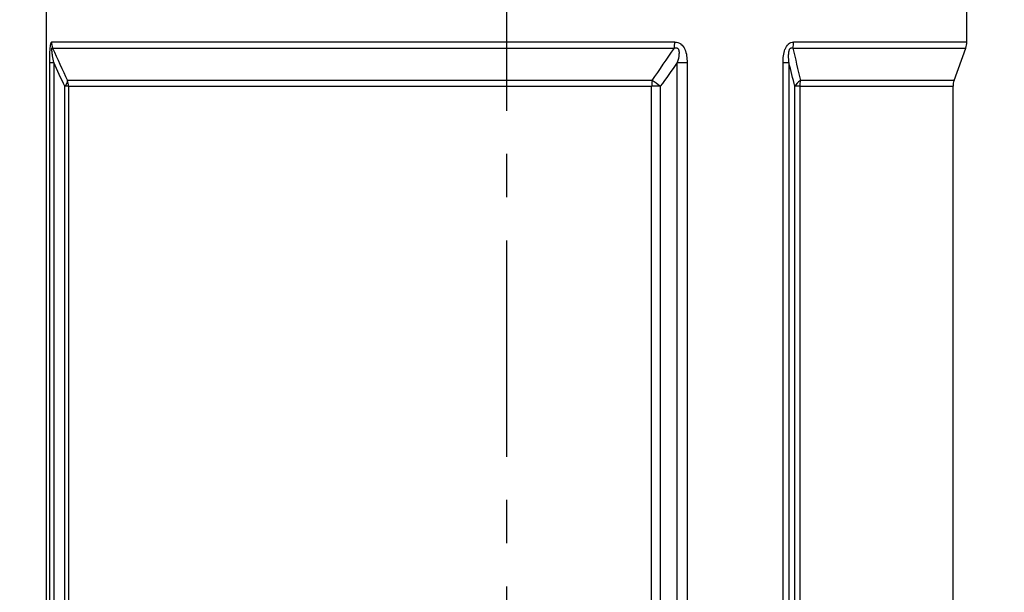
# Model space of a CAD drawing. Header units: millimetres. Extents: x 0 to 5940, y 0 to 4200.
# Tile 42 of 62: x 1957 to 2241, y 2379 to 2545. Entities that reach past the tile are written whole.
import ezdxf

# ---------------------------------------------------------------- set-up
doc = ezdxf.new("R2010")
doc.units = ezdxf.units.MM
doc.header["$LTSCALE"] = 50
doc.linetypes.add('MITTE', pattern=[2, 1.25, -0.25, 0.25, -0.25])
doc.layers.get('DEFPOINTS').update_dxf_attribs({"linetype": 'CONTINUOUS'})
for name, color, linetype in [('02-LINIE-035', 2, 'CONTINUOUS'), ('05-ACHSE', 1, 'MITTE'), ('06-MASSE1', 1, 'CONTINUOUS')]:
    doc.layers.add(name, color=color, linetype=linetype)
doc.styles.add('ACA_NORM', font='ROMANS.SHX')
doc.dimstyles.new('1-10', dxfattribs={"dimscale": 10, "dimtxt": 2.5, "dimasz": 3.5, "dimexe": 1, "dimexo": 0, "dimgap": 1, "dimtad": 1, "dimdec": 0, "dimzin": 0, "dimtxsty": 'ACA_NORM', "dimcen": 0, "dimadec": 0, "dimazin": 0, "dimtfac": 2.4, "dimtdec": 0, "dimtmove": 0, "dimatfit": 3, "dimfxl": 1, "dimtolj": 1, "dimtzin": 0, "dimarcsym": 0})

# ---------------------------------------------------------------- blocks, each defined once
blk = doc.blocks.new('*D7')
at = {"layer": '06-MASSE1', "color": 0, "lineweight": -2}
for p, q in [((2032.45, 2643.15), (1724.26, 2643.15)), ((1734.26, 2608.15), (1734.26, 1944.15)), ((1947.54, 1909.15), (1724.26, 1909.15))]:
    blk.add_line(p, q, dxfattribs=at)
at = {"layer": '06-MASSE1', "color": 0}
for points in [[(1728.42, 2608.15), (1740.09, 2608.15), (1734.26, 2643.15)], [(1728.42, 1944.15), (1740.09, 1944.15), (1734.26, 1909.15)]]:
    blk.add_solid(points, dxfattribs=at)
at = {"layer": 'DEFPOINTS', "color": 0}
for p in [(2032.45, 2643.15), (1734.26, 1909.15), (1947.54, 1909.15)]:
    blk.add_point(p, dxfattribs=at)
at = {"layer": '06-MASSE1', "color": 0, "insert": (1711.76, 2276.15), "char_height": 25, "attachment_point": 5, "rotation": 90, "style": 'ACA_NORM'}
blk.add_mtext('\\A1;a', dxfattribs=at)
blk = doc.blocks.new('*D8')
at = {"layer": '06-MASSE1', "color": 0, "lineweight": -2}
for p, q in [((2057.05, 2747.15), (1634.48, 2747.15)), ((1644.48, 2712.15), (1644.48, 1944.15)), ((1947.54, 1909.15), (1634.48, 1909.15))]:
    blk.add_line(p, q, dxfattribs=at)
at = {"layer": '06-MASSE1', "color": 0}
for points in [[(1638.65, 2712.15), (1650.31, 2712.15), (1644.48, 2747.15)], [(1638.65, 1944.15), (1650.31, 1944.15), (1644.48, 1909.15)]]:
    blk.add_solid(points, dxfattribs=at)
at = {"layer": 'DEFPOINTS', "color": 0}
for p in [(2057.05, 2747.15), (1644.48, 1909.15), (1947.54, 1909.15)]:
    blk.add_point(p, dxfattribs=at)
at = {"layer": '06-MASSE1', "color": 0, "insert": (1621.98, 2328.15), "char_height": 25, "attachment_point": 5, "rotation": 90, "style": 'ACA_NORM'}
blk.add_mtext('\\A1;a1', dxfattribs=at)
blk = doc.blocks.new('*D1')
at = {"layer": '06-MASSE1', "color": 0, "lineweight": -2}
for p, q in [((1877.54, 2165.97), (1877.54, 2815.19)), ((2468.55, 2162.15), (2468.55, 2815.19)), ((2433.55, 2805.19), (1912.54, 2805.19))]:
    blk.add_line(p, q, dxfattribs=at)
at = {"layer": '06-MASSE1', "color": 0}
for points in [[(1912.54, 2811.02), (1912.54, 2799.35), (1877.54, 2805.19)], [(2433.55, 2811.02), (2433.55, 2799.35), (2468.55, 2805.19)]]:
    blk.add_solid(points, dxfattribs=at)
at = {"layer": 'DEFPOINTS', "color": 0}
for p in [(1877.54, 2805.19), (1877.54, 2165.97), (2468.55, 2162.15)]:
    blk.add_point(p, dxfattribs=at)
at = {"layer": '06-MASSE1', "color": 0, "insert": (2173.05, 2827.69), "char_height": 25, "attachment_point": 5, "style": 'ACA_NORM'}
blk.add_mtext('\\A1;590', dxfattribs=at)

msp = doc.modelspace()

# ---------------------------------------------------------------- linework, layer by layer
at = {"layer": '02-LINIE-035'}
for p, q in [((1964.54, 2314.56), (1964.54, 2572.15)), ((2230.54, 2538.03), (2230.54, 2572.15)), ((2146.12, 2538.03), (1966.03, 2538.03)), ((1966.33, 2536.32), (2146.01, 2536.32)), ((2180.29, 2536.32), (2230.24, 2536.32)), ((2230.54, 2538.03), (2180.48, 2538.03)), ((2226.84, 2526.98), (2230.24, 2536.32)), ((1965.51, 2320.58), (1965.51, 2532.11)), ((1965.51, 2532.11), (1966.64, 2532.11)), ((1966.64, 2532.11), (1966.64, 2320.65)), ((2146.86, 2307.06), (2146.86, 2532.11)), ((2146.86, 2532.11), (2149.69, 2532.11)), ((2149.69, 2532.11), (2149.69, 2304.64)), ((2177.43, 2304.64), (2177.43, 2532.11)), ((2177.43, 2532.11), (2179.12, 2532.11)), ((2179.12, 2532.11), (2179.12, 2307.06)), ((2139.55, 2526.98), (1970.64, 2526.98)), ((2226.84, 2526.98), (2182.44, 2526.98)), ((1970.93, 2525.27), (1969.85, 2525.27)), ((1969.85, 2320.65), (1969.85, 2525.27)), ((1970.93, 2525.27), (2139.45, 2525.27)), ((1970.93, 2525.27), (1970.93, 2320.65)), ((2139.45, 2311.7), (2139.45, 2525.27)), ((2141.94, 2525.27), (2139.45, 2525.27)), ((2141.94, 2525.27), (2141.94, 2311.48)), ((2182.25, 2525.27), (2180.83, 2525.27)), ((2180.83, 2312.53), (2180.83, 2525.27)), ((2182.25, 2525.27), (2226.54, 2525.27)), ((2182.25, 2525.27), (2182.25, 2312.88)), ((2226.54, 2320.65), (2226.54, 2525.27))]:
    msp.add_line(p, q, dxfattribs=at)
for centre, start, end in [((2225.54, 2538.03), 340, 0), ((2231.54, 2525.27), 160, 180)]:
    msp.add_arc(centre, 5, start, end, dxfattribs=at)
for centre, major_axis, ratio, start_param, end_param in [((1970.97, 2538.03), (0, -5), 0.988816, 4.712389, 5.061455), ((2144.29, 2538.03), (0, -5), 0.365246, 1.22173, 1.570796), ((2177.36, 2538.03), (0, -5), 0.62357, 1.22173, 1.570796), ((1966.02, 2525.27), (4.5, 2.18), 0.460312, 5.473518, 6.079033), ((1966.02, 2525.27), (0, -5), 0.981486, 1.570796, 1.919862), ((2141.08, 2525.27), (0, -5), 0.324871, 4.363323, 4.712389), ((2141.08, 2525.27), (4.02, -2.98), 0.104344, 1.430775, 2.03629), ((2185.53, 2525.27), (4.84, 1.25), 0.564656, 2.108788, 2.714303), ((2185.53, 2525.27), (0, 5), 0.656615, 1.22173, 1.570796)]:
    msp.add_ellipse(centre, major_axis=major_axis, ratio=ratio, start_param=start_param, end_param=end_param, dxfattribs=at)
for points, knots in [([(1965.51, 2532.11), (1965.51, 2533.42), (1965.53, 2534.76), (1965.6, 2535.94), (1965.6, 2535.95), (1965.6, 2535.97), (1965.6, 2535.98), (1965.63, 2536.57), (1965.69, 2537.11), (1965.76, 2537.47), (1965.76, 2537.48), (1965.76, 2537.49), (1965.76, 2537.5), (1965.84, 2537.86), (1965.93, 2538.03), (1966.03, 2538.03)], [0, 0, 0, 0, 0.4944, 0.4944, 0.4944, 0.5, 0.5, 0.5, 0.744851, 0.744851, 0.744851, 0.75, 0.75, 0.75, 1, 1, 1, 1]), ([(1966.64, 2532.11), (1966.53, 2532.75), (1966.41, 2533.39), (1966.31, 2534.05), (1966.26, 2534.42), (1966.2, 2534.8), (1966.16, 2535.18), (1966.15, 2535.26), (1966.14, 2535.35), (1966.14, 2535.43), (1966.12, 2535.57), (1966.11, 2535.71), (1966.11, 2535.85), (1966.1, 2535.92), (1966.1, 2535.99), (1966.1, 2536.05), (1966.1, 2536.12), (1966.11, 2536.18), (1966.11, 2536.23), (1966.12, 2536.24), (1966.12, 2536.25), (1966.12, 2536.26), (1966.13, 2536.32), (1966.14, 2536.36), (1966.16, 2536.38), (1966.17, 2536.4), (1966.19, 2536.41), (1966.21, 2536.41), (1966.23, 2536.41), (1966.26, 2536.39), (1966.28, 2536.36), (1966.3, 2536.35), (1966.31, 2536.34), (1966.33, 2536.32)], [0, 0, 0, 0, 0.3701426, 0.3701426, 0.3701426, 0.5829279, 0.5829279, 0.5829279, 0.6308234, 0.6308234, 0.6308234, 0.7113576, 0.7113576, 0.7113576, 0.7555012, 0.7555012, 0.7555012, 0.7985446, 0.7985446, 0.7985446, 0.80792, 0.80792, 0.80792, 0.8638676, 0.8638676, 0.8638676, 0.9084075, 0.9084075, 0.9084075, 0.9676844, 0.9676844, 0.9676844, 0.9999998, 0.9999998, 0.9999998, 0.9999998]), ([(2146.01, 2536.32), (2146.16, 2536.37), (2146.31, 2536.4), (2146.47, 2536.41), (2146.52, 2536.41), (2146.56, 2536.41), (2146.61, 2536.4), (2146.7, 2536.39), (2146.78, 2536.36), (2146.85, 2536.33), (2146.9, 2536.3), (2146.95, 2536.27), (2147, 2536.23), (2147.02, 2536.2), (2147.04, 2536.18), (2147.06, 2536.16), (2147.11, 2536.1), (2147.15, 2536.03), (2147.19, 2535.96), (2147.23, 2535.88), (2147.26, 2535.78), (2147.29, 2535.68), (2147.33, 2535.52), (2147.35, 2535.35), (2147.36, 2535.18), (2147.37, 2534.98), (2147.36, 2534.79), (2147.35, 2534.59), (2147.29, 2533.76), (2147.09, 2532.93), (2146.86, 2532.11)], [0.0000002, 0.0000002, 0.0000002, 0.0000002, 0.0896746, 0.0896746, 0.0896746, 0.1175237, 0.1175237, 0.1175237, 0.1667019, 0.1667019, 0.1667019, 0.2012482, 0.2012482, 0.2012482, 0.2190935, 0.2190935, 0.2190935, 0.2637691, 0.2637691, 0.2637691, 0.3202233, 0.3202233, 0.3202233, 0.4169297, 0.4169297, 0.4169297, 0.526988, 0.526988, 0.526988, 1, 1, 1, 1]), ([(2146.12, 2538.03), (2146.74, 2538.03), (2147.36, 2537.86), (2147.88, 2537.5), (2147.89, 2537.49), (2147.9, 2537.48), (2147.91, 2537.47), (2148.4, 2537.11), (2148.78, 2536.56), (2149.04, 2535.98), (2149.04, 2535.96), (2149.05, 2535.95), (2149.06, 2535.94), (2149.56, 2534.76), (2149.69, 2533.42), (2149.69, 2532.11)], [0, 0, 0, 0, 0.25, 0.25, 0.25, 0.255212, 0.255212, 0.255212, 0.5, 0.5, 0.5, 0.505624, 0.505624, 0.505624, 1, 1, 1, 1]), ([(2177.43, 2532.11), (2177.43, 2533.42), (2177.54, 2534.76), (2177.98, 2535.94), (2177.98, 2535.95), (2177.99, 2535.97), (2177.99, 2535.98), (2178.22, 2536.57), (2178.54, 2537.11), (2178.96, 2537.47), (2178.97, 2537.48), (2178.98, 2537.49), (2178.99, 2537.5), (2179.42, 2537.86), (2179.95, 2538.03), (2180.48, 2538.03)], [0, 0, 0, 0, 0.4944, 0.4944, 0.4944, 0.5, 0.5, 0.5, 0.744851, 0.744851, 0.744851, 0.75, 0.75, 0.75, 1, 1, 1, 1]), ([(2179.12, 2532.11), (2179.06, 2532.75), (2179.02, 2533.39), (2179.02, 2534.05), (2179.03, 2534.42), (2179.05, 2534.8), (2179.11, 2535.18), (2179.12, 2535.26), (2179.14, 2535.35), (2179.16, 2535.43), (2179.19, 2535.57), (2179.23, 2535.71), (2179.28, 2535.85), (2179.31, 2535.92), (2179.35, 2535.99), (2179.39, 2536.05), (2179.42, 2536.12), (2179.47, 2536.18), (2179.52, 2536.23), (2179.53, 2536.24), (2179.54, 2536.25), (2179.55, 2536.26), (2179.61, 2536.32), (2179.69, 2536.36), (2179.76, 2536.38), (2179.82, 2536.4), (2179.88, 2536.41), (2179.94, 2536.41), (2180.02, 2536.41), (2180.1, 2536.39), (2180.17, 2536.36), (2180.21, 2536.35), (2180.25, 2536.34), (2180.29, 2536.32)], [0, 0, 0, 0, 0.3701426, 0.3701426, 0.3701426, 0.5829279, 0.5829279, 0.5829279, 0.6308234, 0.6308234, 0.6308234, 0.7113576, 0.7113576, 0.7113576, 0.7555012, 0.7555012, 0.7555012, 0.7985446, 0.7985446, 0.7985446, 0.80792, 0.80792, 0.80792, 0.8638676, 0.8638676, 0.8638676, 0.9084075, 0.9084075, 0.9084075, 0.9676844, 0.9676844, 0.9676844, 0.9999998, 0.9999998, 0.9999998, 0.9999998])]:
    msp.add_open_spline(points, degree=3, knots=knots, dxfattribs=at)
for points in [[(1966.33, 2536.32), (1967.73, 2533.17), (1969.16, 2530.06), (1970.64, 2526.98)], [(2139.55, 2526.98), (2141.76, 2530.06), (2143.91, 2533.17), (2146.01, 2536.32)], [(2180.29, 2536.32), (2180.99, 2533.17), (2181.71, 2530.06), (2182.44, 2526.98)], [(1969.85, 2525.27), (1968.76, 2527.53), (1967.69, 2529.81), (1966.64, 2532.11)], [(2146.86, 2532.11), (2145.25, 2529.81), (2143.61, 2527.53), (2141.94, 2525.27)], [(2180.83, 2525.27), (2180.25, 2527.53), (2179.68, 2529.81), (2179.12, 2532.11)]]:
    msp.add_open_spline(points, degree=3, dxfattribs=at)
at = {"layer": '05-ACHSE'}
msp.add_line((2097.54, 2780.7), (2097.54, 1885.66), dxfattribs=at)

# ---------------------------------------------------------------- dimensions: what is measured, and where the dimension line sits
at = {"layer": '06-MASSE1'}
dim = msp.add_linear_dim(base=(1877.54, 2805.19), p1=(2468.55, 2162.15), p2=(1877.54, 2165.97), dimstyle='1-10', override={"dimrnd": 5}, dxfattribs=at)
dim.commit()
dim.dimension.update_dxf_attribs({"geometry": '*D1', "text_midpoint": (2173.05, 2827.69)})
for base, p1, text, picture, middle in [((1644.48, 1909.15), (2057.05, 2747.15), 'a1', '*D8', (1621.98, 2328.15)), ((1734.26, 1909.15), (2032.45, 2643.15), 'a', '*D7', (1711.76, 2276.15))]:
    dim = msp.add_linear_dim(base=base, p1=p1, p2=(1947.54, 1909.15), angle=90, text=text, dimstyle='1-10', override={"dimrnd": 10}, dxfattribs=at)
    dim.commit()
    dim.dimension.update_dxf_attribs({"geometry": picture, "text_midpoint": middle})

doc.saveas('drawing.dxf')
